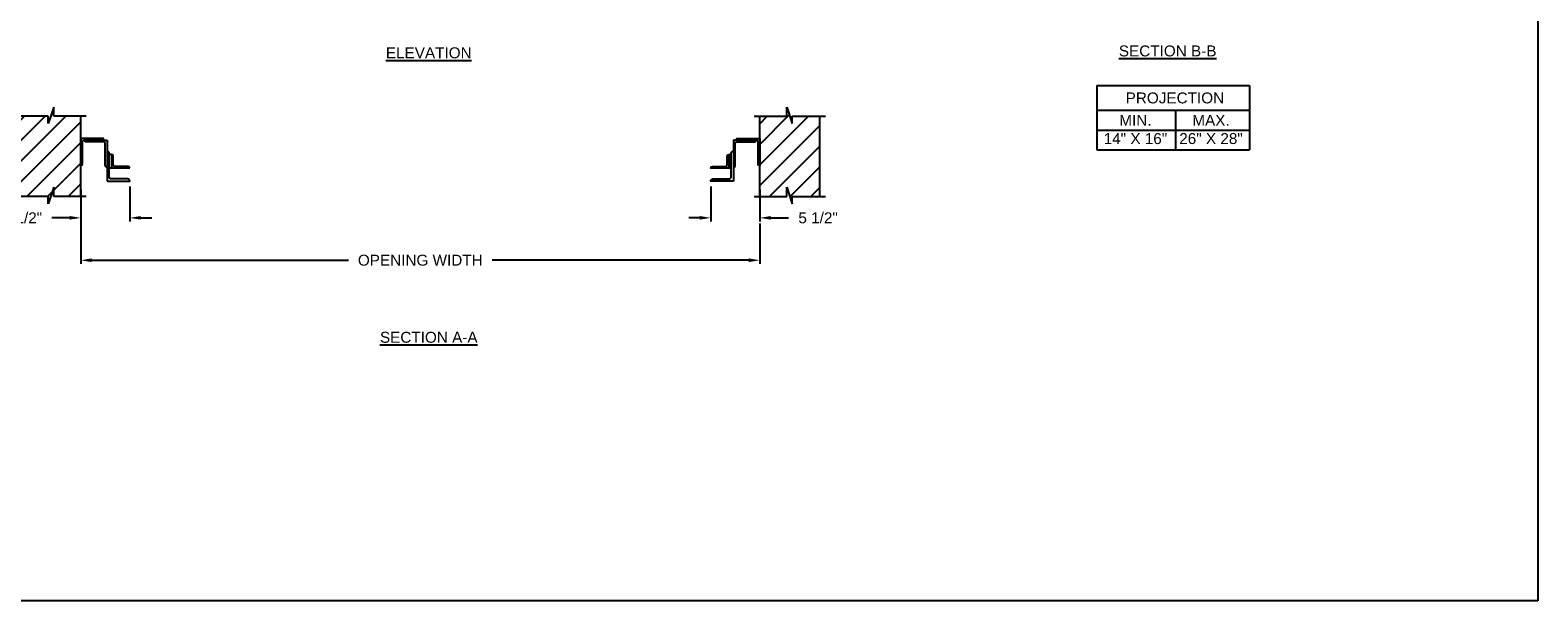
# Model space of a CAD drawing. Header units: inches. Extents: x 169.6 to 213.8, y 195 to 266.5.
# Tile 37 of 50: x 200.8 to 213.8, y 214.7 to 219.6. Entities that reach past the tile are written whole.
import ezdxf

# ---------------------------------------------------------------- set-up
doc = ezdxf.new("R2010")
doc.units = ezdxf.units.IN
doc.header["$LTSCALE"] = 0.25
doc.header["$MEASUREMENT"] = 0
doc.layers.add('ANNOTATIONS', color=1, linetype='Continuous')
doc.layers.add('CHAIN HOIST RH', color=7, linetype='Continuous')
doc.styles.add('ARIAL', font='arial.ttf', dxfattribs={"height": 0.09375})
doc.dimstyles.new('STANDARD$0', dxfattribs={"dimtxt": 0.09375, "dimasz": 0.09375, "dimexe": 0.03125, "dimexo": 0.046875, "dimgap": 0.09, "dimtad": 0, "dimtih": 1, "dimtoh": 1, "dimdec": 4, "dimzin": 0, "dimdsep": 46, "dimtxsty": 'ARIAL', "dimcen": 0.09, "dimadec": 0, "dimazin": 0, "dimtfac": 1, "dimtdec": 4, "dimtofl": 0, "dimtmove": 0, "dimatfit": 1, "dimfxl": 1, "dimtolj": 1, "dimtzin": 0, "dimarcsym": 0})
pattern_1 = [(45, (7.58987, -36.35663), (-0.08838835, 0.08838835), [])]

# ---------------------------------------------------------------- blocks, each defined once
blk = doc.blocks.new('*D56')
at = {"layer": 'ANNOTATIONS', "color": 0, "lineweight": -2, "transparency": 16777216}
for p, q in [((201.268, 218.26), (201.268, 217.986)), ((201.688, 218.285), (201.688, 217.986)), ((201.174, 218.017), (201.021, 218.017)), ((201.782, 218.017), (201.876, 218.017))]:
    blk.add_line(p, q, dxfattribs=at)
at = {"layer": 'ANNOTATIONS', "color": 0, "transparency": 16777216}
for points in [[(201.174, 218.033), (201.174, 218.002), (201.268, 218.017)], [(201.782, 218.033), (201.782, 218.002), (201.688, 218.017)]]:
    blk.add_solid(points, dxfattribs=at)
at = {"layer": 'defpoints', "color": 0, "transparency": 16777216}
for p in [(201.688, 218.332), (201.268, 218.307), (201.268, 218.017)]:
    blk.add_point(p, dxfattribs=at)
at = {"layer": 'ANNOTATIONS', "color": 0, "transparency": 16777216, "insert": (200.768, 218.017), "char_height": 0.0938, "attachment_point": 5, "style": 'ARIAL'}
blk.add_mtext('\\A1;5 1/2"', dxfattribs=at)
blk = doc.blocks.new('*D58')
at = {"layer": 'ANNOTATIONS', "color": 0, "lineweight": -2, "transparency": 16777216}
for p, q in [((206.666, 218.285), (206.666, 217.986)), ((207.086, 218.26), (207.086, 217.986)), ((206.572, 218.017), (206.478, 218.017)), ((207.179, 218.017), (207.333, 218.017))]:
    blk.add_line(p, q, dxfattribs=at)
at = {"layer": 'ANNOTATIONS', "color": 0, "transparency": 16777216}
for points in [[(206.572, 218.033), (206.572, 218.002), (206.666, 218.017)], [(207.179, 218.033), (207.179, 218.002), (207.086, 218.017)]]:
    blk.add_solid(points, dxfattribs=at)
at = {"layer": 'defpoints', "color": 0, "transparency": 16777216}
for p in [(206.666, 218.332), (207.086, 218.307), (207.086, 218.017)]:
    blk.add_point(p, dxfattribs=at)
at = {"layer": 'ANNOTATIONS', "color": 0, "transparency": 16777216, "insert": (207.586, 218.017), "char_height": 0.0938, "attachment_point": 5, "style": 'ARIAL'}
blk.add_mtext('\\A1;5 1/2"', dxfattribs=at)
blk = doc.blocks.new('*D61')
at = {"layer": 'ANNOTATIONS', "color": 0, "lineweight": -2, "transparency": 16777216}
for p, q in [((201.268, 218.115), (201.268, 217.623)), ((207.086, 217.97), (207.086, 217.623)), ((201.362, 217.654), (203.561, 217.654)), ((206.992, 217.654), (204.793, 217.654))]:
    blk.add_line(p, q, dxfattribs=at)
at = {"layer": 'ANNOTATIONS', "color": 0, "transparency": 16777216}
for points in [[(201.362, 217.67), (201.362, 217.638), (201.268, 217.654)], [(206.992, 217.67), (206.992, 217.638), (207.086, 217.654)]]:
    blk.add_solid(points, dxfattribs=at)
at = {"layer": 'defpoints', "color": 0, "transparency": 16777216}
for p in [(201.268, 218.162), (207.086, 218.017), (207.086, 217.654)]:
    blk.add_point(p, dxfattribs=at)
at = {"layer": 'ANNOTATIONS', "color": 0, "transparency": 16777216, "insert": (204.177, 217.654), "char_height": 0.09375, "attachment_point": 5, "style": 'ARIAL'}
blk.add_mtext('\\A1;OPENING WIDTH', dxfattribs=at)

msp = doc.modelspace()

# ---------------------------------------------------------------- hatches: boundary and pattern name
at = {"layer": 'CHAIN HOIST RH'}
h = msp.add_hatch(dxfattribs=at)
h.set_pattern_fill('ANSI31', color=256, style=0)
h.set_pattern_definition(pattern_1)
h.paths.add_polyline_path([(200.98964, 218.82445), (200.98964, 218.88856), (200.75243, 218.88856), (200.75243, 218.20106), (200.98964, 218.20106), (200.98964, 218.13695), (201.03654, 218.27902), (201.03654, 218.20106), (201.26806, 218.20106), (201.26806, 218.88856), (201.03654, 218.88856), (201.03654, 218.96652)])
h = msp.add_hatch(dxfattribs=at)
h.set_pattern_fill('ANSI31', color=256, style=0)
h.set_pattern_definition(pattern_1)
h.paths.add_polyline_path([(207.36412, 218.82445), (207.36412, 218.88856), (207.60132, 218.88856), (207.60132, 218.20106), (207.36412, 218.20106), (207.36412, 218.13695), (207.31722, 218.27902), (207.31722, 218.20106), (207.0857, 218.20106), (207.0857, 218.88856), (207.31722, 218.88856), (207.31722, 218.96652)])

# ---------------------------------------------------------------- linework, layer by layer
at = {"layer": 'ANNOTATIONS'}
for p, q in [((209.97454, 219.15129), (209.97454, 218.59992)), ((209.97454, 219.15129), (211.28231, 219.15129)), ((211.28231, 219.15129), (211.28231, 218.59992)), ((209.97454, 218.93982), (211.28231, 218.93982)), ((210.64739, 218.93982), (210.64739, 218.59992)), ((209.97454, 218.76987), (211.28231, 218.76987)), ((209.97454, 218.59992), (211.28231, 218.59992))]:
    msp.add_line(p, q, dxfattribs=at)
at = {"layer": 'CHAIN HOIST RH', "linetype": 'Continuous'}
for p, q in [((200.98964, 218.88856), (200.70556, 218.88856)), ((201.03654, 218.96652), (200.98964, 218.82445)), ((200.98964, 218.82445), (200.98964, 218.88856)), ((201.03654, 218.88856), (201.03654, 218.96652)), ((201.31493, 218.88856), (201.03654, 218.88856)), ((207.03882, 218.88856), (207.31722, 218.88856)), ((207.31722, 218.88856), (207.31722, 218.96652)), ((207.31722, 218.96652), (207.36412, 218.82445)), ((207.36412, 218.82445), (207.36412, 218.88856)), ((207.36412, 218.88856), (207.6482, 218.88856)), ((201.49275, 218.68345), (201.49275, 218.33176)), ((206.86101, 218.68345), (206.86101, 218.33176)), ((201.53182, 218.56132), (201.51229, 218.56132)), ((206.82193, 218.56132), (206.84147, 218.56132)), ((201.49275, 218.44899), (201.49275, 218.44899)), ((201.68813, 218.44409), (201.51229, 218.44409)), ((201.68813, 218.44409), (201.68813, 218.44409)), ((206.66563, 218.44409), (206.66563, 218.44409)), ((206.86101, 218.44899), (206.86101, 218.44899)), ((201.03654, 218.27902), (200.98964, 218.13695)), ((201.03654, 218.20106), (201.03654, 218.27902)), ((207.31722, 218.20106), (207.31722, 218.27902)), ((207.31722, 218.27902), (207.36412, 218.13695)), ((200.98964, 218.20106), (200.70556, 218.20106)), ((200.98964, 218.13695), (200.98964, 218.20106)), ((201.31493, 218.20106), (201.03654, 218.20106)), ((207.03882, 218.20106), (207.31722, 218.20106)), ((207.36412, 218.20106), (207.6482, 218.20106)), ((207.36412, 218.13695), (207.36412, 218.20106))]:
    msp.add_line(p, q, dxfattribs=at)
at = {"layer": 'CHAIN HOIST RH'}
for p, q in [((201.26806, 218.20106), (201.26806, 218.88856)), ((207.0857, 218.20106), (207.0857, 218.88856)), ((207.60132, 218.20106), (207.60132, 218.88856))]:
    msp.add_line(p, q, dxfattribs=at)
at = {"layer": 'CHAIN HOIST RH', "linetype": 'Continuous'}
for points in [[(201.44879, 218.68345, 0.41421356), (201.46344, 218.6981), (201.26806, 218.6981), (201.26806, 218.46364, 0.41421356), (201.28271, 218.4783), (201.28271, 218.66879, -0.41421356), (201.29737, 218.68345)], [(201.49275, 218.44899, -0.41421356), (201.47809, 218.46364), (201.47809, 218.65414, 0.41421356), (201.46344, 218.66879), (201.31202, 218.66879, -0.41421356), (201.29737, 218.68345), (201.49275, 218.68345)], [(201.49275, 218.33176), (201.68813, 218.33176, 0.41421356), (201.66859, 218.3513), (201.53182, 218.3513, -0.41421356), (201.51229, 218.37084), (201.51229, 218.5705, 0.41421356), (201.49275, 218.59004)], [(206.86101, 218.33176), (206.66563, 218.33176, -0.41421356), (206.68517, 218.3513), (206.82193, 218.3513, 0.41421356), (206.84147, 218.37084), (206.84147, 218.5705, -0.41421356), (206.86101, 218.59004)], [(206.86101, 218.44899, 0.41421356), (206.87566, 218.46364), (206.87566, 218.65414, -0.41421356), (206.89032, 218.66879), (207.04174, 218.66879, 0.41421356), (207.05639, 218.68345), (206.86101, 218.68345)], [(206.90497, 218.68345, -0.41421356), (206.89032, 218.6981), (207.0857, 218.6981), (207.0857, 218.46364, -0.41421356), (207.07105, 218.4783), (207.07105, 218.66879, 0.41421356), (207.05639, 218.68345)], [(201.68813, 218.44409, 0.41421356), (201.67348, 218.45874), (201.56113, 218.45874, -0.41421356), (201.54648, 218.4734), (201.54648, 218.54666, 0.41421356), (201.53182, 218.56132), (201.53182, 218.44409)], [(206.84147, 218.44409), (206.66563, 218.44409, -0.41421356), (206.68028, 218.45874), (206.79263, 218.45874, 0.41421356), (206.80728, 218.4734), (206.80728, 218.54666, -0.41421356), (206.82193, 218.56132), (206.82193, 218.44409)]]:
    msp.add_lwpolyline(points, format="xyb", dxfattribs=at)
at = {"layer": 'defpoints'}
msp.add_lwpolyline([(213.75315, 214.73552), (194.28327, 214.73552), (194.28327, 227.47063), (213.75315, 227.47063)], close=True, dxfattribs=at)

# ---------------------------------------------------------------- texts
at = {"layer": 'ANNOTATIONS', "char_height": 0.09375, "attachment_point": 2, "style": 'ARIAL'}
for s, insert, width in [('{\\LSECTION B-B}', (210.58116, 219.4946), 1.3823677), ('{\\LELEVATION}', (204.24975, 219.47864), 3.0834986), ('{\\LSECTION A-A}', (204.24975, 217.04081), 1.3823677)]:
    msp.add_mtext(s, dxfattribs=dict(at, insert=insert, width=width))
for s, width, insert in [('PROJECTION ', 1.7594917, (210.64323, 219.09186)), ('MIN.\\P14" X 16" ', 0.6711642, (210.30511, 218.89987)), ('MAX.\\P26" X 28"', 0.6567117, (210.95254, 218.89987))]:
    msp.add_mtext_dynamic_manual_height_columns(s, width=width, gutter_width=1.36268, heights=[0], dxfattribs=dict(at, insert=insert))

# ---------------------------------------------------------------- dimensions: what is measured, and where the dimension line sits
at = {"layer": 'ANNOTATIONS'}
dim = msp.add_linear_dim(base=(201.26806, 218.01734), p1=(201.68813, 218.33176), p2=(201.26806, 218.30663), angle=180, text='5 1/2"', dimstyle='STANDARD$0', dxfattribs=at)
dim.commit()
dim.dimension.update_dxf_attribs({"geometry": '*D56', "text_midpoint": (200.76806, 218.01734), "dimtype": 160})
for base, p1, p2, text, picture, middle in [((207.0857, 218.01734), (206.66563, 218.33176), (207.0857, 218.30663), '5 1/2"', '*D58', (207.5857, 218.01734)), ((207.0857, 217.65388), (201.26806, 218.162), (207.0857, 218.01734), 'OPENING WIDTH', '*D61', (204.17688, 217.65388))]:
    dim = msp.add_linear_dim(base=base, p1=p1, p2=p2, text=text, dimstyle='STANDARD$0', dxfattribs=at)
    dim.commit()
    dim.dimension.update_dxf_attribs({"geometry": picture, "text_midpoint": middle, "dimtype": 160})

doc.saveas('drawing.dxf')
